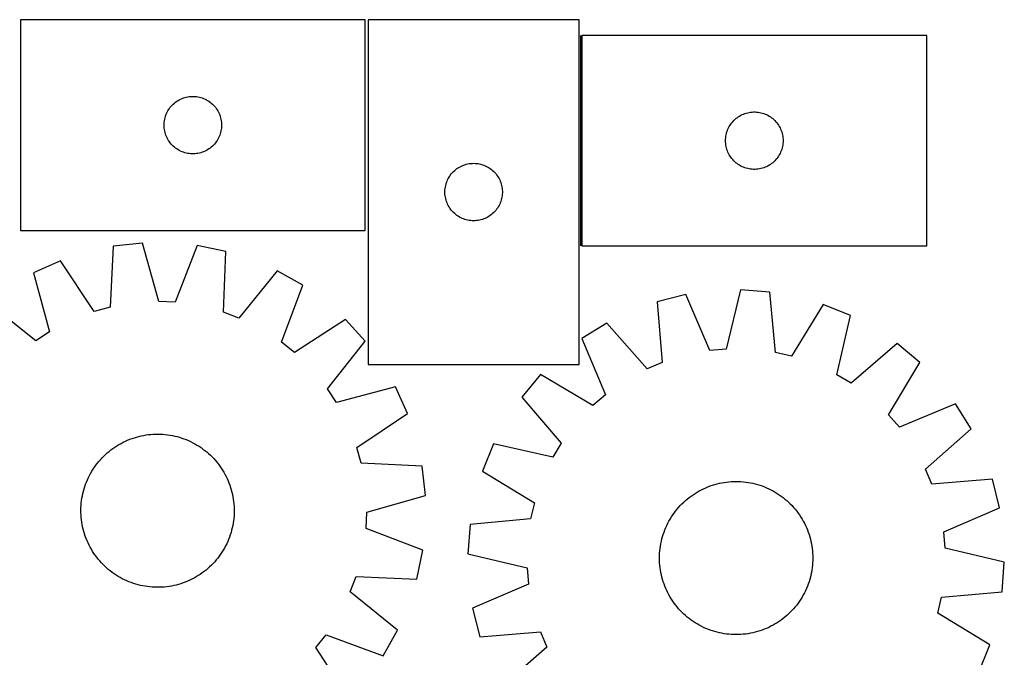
# Model space of a CAD drawing. Header units: millimetres. Extents: x 7 to 1493, y 7 to 2993.
# Tile 14 of 14: x 979 to 1493, y 2660 to 2993. Entities that reach past the tile are written whole.
import ezdxf

# ---------------------------------------------------------------- set-up
doc = ezdxf.new("R2010")
doc.units = ezdxf.units.MM
doc.layers.add('COMMON', color=5, linetype='CONTINUOUS', true_color=0x0000ff)
doc.layers.add('CUT', color=7, linetype='CONTINUOUS', true_color=0x000000)

msp = doc.modelspace()

# ---------------------------------------------------------------- linework, layer by layer
at = {"layer": 'COMMON'}
msp.add_line((1272.00518, 2985.263951), (1272.00518, 2875.263951), dxfattribs=at)
at = {"layer": 'CUT'}
for p, q in [((1159.679901, 2993.388458), (979.679901, 2993.388458)), ((979.679901, 2993.388458), (979.679901, 2883.388458)), ((1159.679901, 2883.388458), (1159.679901, 2993.388458)), ((1161.25518, 2993.436794), (1161.25518, 2813.436794)), ((1271.25518, 2993.436794), (1161.25518, 2993.436794)), ((1271.25518, 2813.436794), (1271.25518, 2993.436794)), ((1452.755181, 2985.263951), (1272.755181, 2985.263951)), ((1272.755181, 2985.263951), (1272.755181, 2875.263951)), ((1452.755181, 2875.263951), (1452.755181, 2985.263951)), ((1060.071004, 2949.906664), (1060.676687, 2950.386046)), ((1060.676687, 2950.386046), (1061.306246, 2950.833613)), ((1061.306246, 2950.833613), (1061.958009, 2951.248177)), ((1061.958009, 2951.248177), (1062.63025, 2951.62864)), ((1062.63025, 2951.62864), (1063.321186, 2951.973992)), ((1063.321186, 2951.973992), (1064.028983, 2952.283317)), ((1064.028983, 2952.283317), (1064.751766, 2952.555796)), ((1064.751766, 2952.555796), (1065.487617, 2952.790706)), ((1065.487617, 2952.790706), (1066.234585, 2952.987423)), ((1066.234585, 2952.987423), (1066.99069, 2953.145427)), ((1066.99069, 2953.145427), (1067.753926, 2953.264298)), ((1067.753926, 2953.264298), (1068.522269, 2953.34372)), ((1068.522269, 2953.34372), (1069.293683, 2953.383485)), ((1069.293683, 2953.383485), (1070.06612, 2953.383485)), ((1070.06612, 2953.383485), (1070.837533, 2953.34372)), ((1070.837533, 2953.34372), (1071.605877, 2953.264298)), ((1071.605877, 2953.264298), (1072.369113, 2953.145427)), ((1072.369113, 2953.145427), (1073.125218, 2952.987423)), ((1073.125218, 2952.987423), (1073.872186, 2952.790706)), ((1073.872186, 2952.790706), (1074.608037, 2952.555796)), ((1074.608037, 2952.555796), (1075.33082, 2952.283317)), ((1075.33082, 2952.283317), (1076.038617, 2951.973992)), ((1076.038617, 2951.973992), (1076.729553, 2951.62864)), ((1076.729553, 2951.62864), (1077.401793, 2951.248177)), ((1077.401793, 2951.248177), (1078.053557, 2950.833613)), ((1078.053557, 2950.833613), (1078.683116, 2950.386046)), ((1078.683116, 2950.386046), (1079.288799, 2949.906664)), ((1055.935148, 2944.395266), (1056.262595, 2945.094864)), ((1056.262595, 2945.094864), (1056.625623, 2945.776679)), ((1056.625623, 2945.776679), (1057.023268, 2946.4389)), ((1057.023268, 2946.4389), (1057.454476, 2947.079774)), ((1057.454476, 2947.079774), (1057.918104, 2947.6976)), ((1057.918104, 2947.6976), (1058.412922, 2948.290739)), ((1058.412922, 2948.290739), (1058.937619, 2948.85762)), ((1058.937619, 2948.85762), (1059.490801, 2949.396738)), ((1059.490801, 2949.396738), (1060.071004, 2949.906664)), ((1079.288799, 2949.906664), (1079.869001, 2949.396738)), ((1079.869001, 2949.396738), (1080.422184, 2948.85762)), ((1080.422184, 2948.85762), (1080.94688, 2948.290739)), ((1080.94688, 2948.290739), (1081.441698, 2947.6976)), ((1081.441698, 2947.6976), (1081.905326, 2947.079774)), ((1081.905326, 2947.079774), (1082.336535, 2946.4389)), ((1082.336535, 2946.4389), (1082.73418, 2945.776679)), ((1082.73418, 2945.776679), (1083.097208, 2945.094864)), ((1083.097208, 2945.094864), (1083.424655, 2944.395266)), ((1359.309865, 2944.862916), (1360.065969, 2945.02092)), ((1360.065969, 2945.02092), (1360.829205, 2945.139791)), ((1360.829205, 2945.139791), (1361.597549, 2945.219214)), ((1361.597549, 2945.219214), (1362.368962, 2945.258978)), ((1362.368962, 2945.258978), (1363.141399, 2945.258978)), ((1363.141399, 2945.258978), (1363.912813, 2945.219214)), ((1363.912813, 2945.219214), (1364.681156, 2945.139791)), ((1364.681156, 2945.139791), (1365.444392, 2945.02092)), ((1365.444392, 2945.02092), (1366.200497, 2944.862916)), ((1054.69979, 2939.160639), (1054.759403, 2939.930773)), ((1054.759403, 2939.930773), (1054.858583, 2940.696816)), ((1054.858583, 2940.696816), (1054.997066, 2941.456739)), ((1054.997066, 2941.456739), (1055.174485, 2942.208524)), ((1055.174485, 2942.208524), (1055.390371, 2942.95018)), ((1055.390371, 2942.95018), (1055.644149, 2943.679739)), ((1055.644149, 2943.679739), (1055.935148, 2944.395266)), ((1083.424655, 2944.395266), (1083.715654, 2943.679739)), ((1083.715654, 2943.679739), (1083.969432, 2942.95018)), ((1083.969432, 2942.95018), (1084.185317, 2942.208524)), ((1084.185317, 2942.208524), (1084.362737, 2941.456739)), ((1084.362737, 2941.456739), (1084.50122, 2940.696816)), ((1084.50122, 2940.696816), (1084.6004, 2939.930773)), ((1084.6004, 2939.930773), (1084.660013, 2939.160639)), ((1350.993384, 2939.573093), (1351.488202, 2940.166233)), ((1351.488202, 2940.166233), (1352.012898, 2940.733113)), ((1352.012898, 2940.733113), (1352.566081, 2941.272231)), ((1352.566081, 2941.272231), (1353.146283, 2941.782158)), ((1353.146283, 2941.782158), (1353.751967, 2942.26154)), ((1353.751967, 2942.26154), (1354.381525, 2942.709106)), ((1354.381525, 2942.709106), (1355.033289, 2943.12367)), ((1355.033289, 2943.12367), (1355.70553, 2943.504133)), ((1355.70553, 2943.504133), (1356.396465, 2943.849485)), ((1356.396465, 2943.849485), (1357.104262, 2944.15881)), ((1357.104262, 2944.15881), (1357.827045, 2944.431289)), ((1357.827045, 2944.431289), (1358.562896, 2944.666199)), ((1358.562896, 2944.666199), (1359.309865, 2944.862916)), ((1366.200497, 2944.862916), (1366.947465, 2944.666199)), ((1366.947465, 2944.666199), (1367.683316, 2944.431289)), ((1367.683316, 2944.431289), (1368.406099, 2944.15881)), ((1368.406099, 2944.15881), (1369.113897, 2943.849485)), ((1369.113897, 2943.849485), (1369.804832, 2943.504133)), ((1369.804832, 2943.504133), (1370.477073, 2943.12367)), ((1370.477073, 2943.12367), (1371.128837, 2942.709106)), ((1371.128837, 2942.709106), (1371.758395, 2942.26154)), ((1371.758395, 2942.26154), (1372.364078, 2941.782158)), ((1372.364078, 2941.782158), (1372.944281, 2941.272231)), ((1372.944281, 2941.272231), (1373.497464, 2940.733113)), ((1373.497464, 2940.733113), (1374.02216, 2940.166233)), ((1374.02216, 2940.166233), (1374.516978, 2939.573093)), ((1054.679901, 2938.388458), (1054.69979, 2939.160639)), ((1054.69979, 2937.616276), (1054.679901, 2938.388458)), ((1054.759403, 2936.846143), (1054.69979, 2937.616276)), ((1054.858583, 2936.080099), (1054.759403, 2936.846143)), ((1054.997066, 2935.320177), (1054.858583, 2936.080099)), ((1055.174485, 2934.568391), (1054.997066, 2935.320177)), ((1084.362737, 2935.320177), (1084.185317, 2934.568391)), ((1084.50122, 2936.080099), (1084.362737, 2935.320177)), ((1084.6004, 2936.846143), (1084.50122, 2936.080099)), ((1084.660013, 2937.616276), (1084.6004, 2936.846143)), ((1084.660013, 2939.160639), (1084.679901, 2938.388458)), ((1084.679901, 2938.388458), (1084.660013, 2937.616276)), ((1348.249765, 2934.084018), (1348.46565, 2934.825673)), ((1348.46565, 2934.825673), (1348.719428, 2935.555232)), ((1348.719428, 2935.555232), (1349.010427, 2936.270759)), ((1349.010427, 2936.270759), (1349.337874, 2936.970358)), ((1349.337874, 2936.970358), (1349.700902, 2937.652172)), ((1349.700902, 2937.652172), (1350.098547, 2938.314394)), ((1350.098547, 2938.314394), (1350.529756, 2938.955267)), ((1350.529756, 2938.955267), (1350.993384, 2939.573093)), ((1374.516978, 2939.573093), (1374.980606, 2938.955267)), ((1374.980606, 2938.955267), (1375.411814, 2938.314394)), ((1375.411814, 2938.314394), (1375.809459, 2937.652172)), ((1375.809459, 2937.652172), (1376.172487, 2936.970358)), ((1376.172487, 2936.970358), (1376.499934, 2936.270759)), ((1376.499934, 2936.270759), (1376.790933, 2935.555232)), ((1376.790933, 2935.555232), (1377.044711, 2934.825673)), ((1377.044711, 2934.825673), (1377.260597, 2934.084018)), ((1055.390371, 2933.826735), (1055.174485, 2934.568391)), ((1055.644149, 2933.097176), (1055.390371, 2933.826735)), ((1055.935148, 2932.381649), (1055.644149, 2933.097176)), ((1056.262595, 2931.682051), (1055.935148, 2932.381649)), ((1056.625623, 2931.000237), (1056.262595, 2931.682051)), ((1057.023268, 2930.338015), (1056.625623, 2931.000237)), ((1057.454476, 2929.697141), (1057.023268, 2930.338015)), ((1057.918104, 2929.079315), (1057.454476, 2929.697141)), ((1081.905326, 2929.697141), (1081.441698, 2929.079315)), ((1082.336535, 2930.338015), (1081.905326, 2929.697141)), ((1082.73418, 2931.000237), (1082.336535, 2930.338015)), ((1083.097208, 2931.682051), (1082.73418, 2931.000237)), ((1083.424655, 2932.381649), (1083.097208, 2931.682051)), ((1083.715654, 2933.097176), (1083.424655, 2932.381649)), ((1083.969432, 2933.826735), (1083.715654, 2933.097176)), ((1084.185317, 2934.568391), (1083.969432, 2933.826735)), ((1347.755181, 2930.263951), (1347.775069, 2931.036132)), ((1347.775069, 2929.49177), (1347.755181, 2930.263951)), ((1347.775069, 2931.036132), (1347.834683, 2931.806266)), ((1347.834683, 2928.721636), (1347.775069, 2929.49177)), ((1347.834683, 2931.806266), (1347.933862, 2932.57231)), ((1347.933862, 2932.57231), (1348.072345, 2933.332232)), ((1348.072345, 2933.332232), (1348.249765, 2934.084018)), ((1377.260597, 2934.084018), (1377.438016, 2933.332232)), ((1377.438016, 2933.332232), (1377.576499, 2932.57231)), ((1377.576499, 2932.57231), (1377.675679, 2931.806266)), ((1377.675679, 2931.806266), (1377.735292, 2931.036132)), ((1377.735292, 2929.49177), (1377.675679, 2928.721636)), ((1377.735292, 2931.036132), (1377.755181, 2930.263951)), ((1377.755181, 2930.263951), (1377.735292, 2929.49177)), ((1058.412922, 2928.486176), (1057.918104, 2929.079315)), ((1058.937619, 2927.919295), (1058.412922, 2928.486176)), ((1059.490801, 2927.380177), (1058.937619, 2927.919295)), ((1060.071004, 2926.870251), (1059.490801, 2927.380177)), ((1060.676687, 2926.390869), (1060.071004, 2926.870251)), ((1061.306246, 2925.943302), (1060.676687, 2926.390869)), ((1061.958009, 2925.528738), (1061.306246, 2925.943302)), ((1062.63025, 2925.148276), (1061.958009, 2925.528738)), ((1063.321186, 2924.802924), (1062.63025, 2925.148276)), ((1064.028983, 2924.493598), (1063.321186, 2924.802924)), ((1064.751766, 2924.221119), (1064.028983, 2924.493598)), ((1075.33082, 2924.493598), (1074.608037, 2924.221119)), ((1076.038617, 2924.802924), (1075.33082, 2924.493598)), ((1076.729553, 2925.148276), (1076.038617, 2924.802924)), ((1077.401793, 2925.528738), (1076.729553, 2925.148276)), ((1078.053557, 2925.943302), (1077.401793, 2925.528738)), ((1078.683116, 2926.390869), (1078.053557, 2925.943302)), ((1079.288799, 2926.870251), (1078.683116, 2926.390869)), ((1079.869001, 2927.380177), (1079.288799, 2926.870251)), ((1080.422184, 2927.919295), (1079.869001, 2927.380177)), ((1080.94688, 2928.486176), (1080.422184, 2927.919295)), ((1081.441698, 2929.079315), (1080.94688, 2928.486176)), ((1347.933862, 2927.955592), (1347.834683, 2928.721636)), ((1348.072345, 2927.19567), (1347.933862, 2927.955592)), ((1348.249765, 2926.443884), (1348.072345, 2927.19567)), ((1348.46565, 2925.702228), (1348.249765, 2926.443884)), ((1348.719428, 2924.97267), (1348.46565, 2925.702228)), ((1349.010427, 2924.257142), (1348.719428, 2924.97267)), ((1376.790933, 2924.97267), (1376.499934, 2924.257142)), ((1377.044711, 2925.702228), (1376.790933, 2924.97267)), ((1377.260597, 2926.443884), (1377.044711, 2925.702228)), ((1377.438016, 2927.19567), (1377.260597, 2926.443884)), ((1377.576499, 2927.955592), (1377.438016, 2927.19567)), ((1377.675679, 2928.721636), (1377.576499, 2927.955592)), ((1065.487617, 2923.986209), (1064.751766, 2924.221119)), ((1066.234585, 2923.789492), (1065.487617, 2923.986209)), ((1066.99069, 2923.631488), (1066.234585, 2923.789492)), ((1067.753926, 2923.512617), (1066.99069, 2923.631488)), ((1068.522269, 2923.433195), (1067.753926, 2923.512617)), ((1069.293683, 2923.393431), (1068.522269, 2923.433195)), ((1070.06612, 2923.393431), (1069.293683, 2923.393431)), ((1070.837533, 2923.433195), (1070.06612, 2923.393431)), ((1071.605877, 2923.512617), (1070.837533, 2923.433195)), ((1072.369113, 2923.631488), (1071.605877, 2923.512617)), ((1073.125218, 2923.789492), (1072.369113, 2923.631488)), ((1073.872186, 2923.986209), (1073.125218, 2923.789492)), ((1074.608037, 2924.221119), (1073.872186, 2923.986209)), ((1349.337874, 2923.557544), (1349.010427, 2924.257142)), ((1349.700902, 2922.87573), (1349.337874, 2923.557544)), ((1350.098547, 2922.213508), (1349.700902, 2922.87573)), ((1350.529756, 2921.572634), (1350.098547, 2922.213508)), ((1350.993384, 2920.954809), (1350.529756, 2921.572634)), ((1351.488202, 2920.361669), (1350.993384, 2920.954809)), ((1352.012898, 2919.794789), (1351.488202, 2920.361669)), ((1352.566081, 2919.25567), (1352.012898, 2919.794789)), ((1353.146283, 2918.745744), (1352.566081, 2919.25567)), ((1372.944281, 2919.25567), (1372.364078, 2918.745744)), ((1373.497464, 2919.794789), (1372.944281, 2919.25567)), ((1374.02216, 2920.361669), (1373.497464, 2919.794789)), ((1374.516978, 2920.954809), (1374.02216, 2920.361669)), ((1374.980606, 2921.572634), (1374.516978, 2920.954809)), ((1375.411814, 2922.213508), (1374.980606, 2921.572634)), ((1375.809459, 2922.87573), (1375.411814, 2922.213508)), ((1376.172487, 2923.557544), (1375.809459, 2922.87573)), ((1376.499934, 2924.257142), (1376.172487, 2923.557544)), ((1205.246899, 2913.625894), (1205.786017, 2914.179077)), ((1205.786017, 2914.179077), (1206.352898, 2914.703773)), ((1206.352898, 2914.703773), (1206.946037, 2915.198591)), ((1206.946037, 2915.198591), (1207.563863, 2915.662219)), ((1207.563863, 2915.662219), (1208.204737, 2916.093427)), ((1208.204737, 2916.093427), (1208.866959, 2916.491072)), ((1208.866959, 2916.491072), (1209.548773, 2916.8541)), ((1209.548773, 2916.8541), (1210.248371, 2917.181547)), ((1210.248371, 2917.181547), (1210.963898, 2917.472546)), ((1210.963898, 2917.472546), (1211.693457, 2917.726324)), ((1211.693457, 2917.726324), (1212.435113, 2917.94221)), ((1212.435113, 2917.94221), (1213.186899, 2918.119629)), ((1213.186899, 2918.119629), (1213.946821, 2918.258112)), ((1213.946821, 2918.258112), (1214.712865, 2918.357292)), ((1214.712865, 2918.357292), (1215.482998, 2918.416905)), ((1215.482998, 2918.416905), (1216.25518, 2918.436794)), ((1216.25518, 2918.436794), (1217.027361, 2918.416905)), ((1217.027361, 2918.416905), (1217.797495, 2918.357292)), ((1217.797495, 2918.357292), (1218.563538, 2918.258112)), ((1218.563538, 2918.258112), (1219.323461, 2918.119629)), ((1219.323461, 2918.119629), (1220.075247, 2917.94221)), ((1220.075247, 2917.94221), (1220.816902, 2917.726324)), ((1220.816902, 2917.726324), (1221.546461, 2917.472546)), ((1221.546461, 2917.472546), (1222.261988, 2917.181547)), ((1222.261988, 2917.181547), (1222.961587, 2916.8541)), ((1222.961587, 2916.8541), (1223.643401, 2916.491072)), ((1223.643401, 2916.491072), (1224.305623, 2916.093427)), ((1224.305623, 2916.093427), (1224.946496, 2915.662219)), ((1224.946496, 2915.662219), (1225.564322, 2915.198591)), ((1225.564322, 2915.198591), (1226.157462, 2914.703773)), ((1226.157462, 2914.703773), (1226.724342, 2914.179077)), ((1226.724342, 2914.179077), (1227.26346, 2913.625894)), ((1353.751967, 2918.266362), (1353.146283, 2918.745744)), ((1354.381525, 2917.818796), (1353.751967, 2918.266362)), ((1355.033289, 2917.404231), (1354.381525, 2917.818796)), ((1355.70553, 2917.023769), (1355.033289, 2917.404231)), ((1356.396465, 2916.678417), (1355.70553, 2917.023769)), ((1357.104262, 2916.369091), (1356.396465, 2916.678417)), ((1357.827045, 2916.096612), (1357.104262, 2916.369091)), ((1358.562896, 2915.861703), (1357.827045, 2916.096612)), ((1359.309865, 2915.664985), (1358.562896, 2915.861703)), ((1360.065969, 2915.506982), (1359.309865, 2915.664985)), ((1360.829205, 2915.388111), (1360.065969, 2915.506982)), ((1361.597549, 2915.308688), (1360.829205, 2915.388111)), ((1362.368962, 2915.268924), (1361.597549, 2915.308688)), ((1363.141399, 2915.268924), (1362.368962, 2915.268924)), ((1363.912813, 2915.308688), (1363.141399, 2915.268924)), ((1364.681156, 2915.388111), (1363.912813, 2915.308688)), ((1365.444392, 2915.506982), (1364.681156, 2915.388111)), ((1366.200497, 2915.664985), (1365.444392, 2915.506982)), ((1366.947465, 2915.861703), (1366.200497, 2915.664985)), ((1367.683316, 2916.096612), (1366.947465, 2915.861703)), ((1368.406099, 2916.369091), (1367.683316, 2916.096612)), ((1369.113897, 2916.678417), (1368.406099, 2916.369091)), ((1369.804832, 2917.023769), (1369.113897, 2916.678417)), ((1370.477073, 2917.404231), (1369.804832, 2917.023769)), ((1371.128837, 2917.818796), (1370.477073, 2917.404231)), ((1371.758395, 2918.266362), (1371.128837, 2917.818796)), ((1372.364078, 2918.745744), (1371.758395, 2918.266362)), ((1202.087841, 2908.364929), (1202.36032, 2909.087712)), ((1202.36032, 2909.087712), (1202.669646, 2909.79551)), ((1202.669646, 2909.79551), (1203.014998, 2910.486445)), ((1203.014998, 2910.486445), (1203.39546, 2911.158686)), ((1203.39546, 2911.158686), (1203.810025, 2911.81045)), ((1203.810025, 2911.81045), (1204.257591, 2912.440008)), ((1204.257591, 2912.440008), (1204.736973, 2913.045691)), ((1204.736973, 2913.045691), (1205.246899, 2913.625894)), ((1227.26346, 2913.625894), (1227.773386, 2913.045691)), ((1227.773386, 2913.045691), (1228.252768, 2912.440008)), ((1228.252768, 2912.440008), (1228.700335, 2911.81045)), ((1228.700335, 2911.81045), (1229.114899, 2911.158686)), ((1229.114899, 2911.158686), (1229.495362, 2910.486445)), ((1229.495362, 2910.486445), (1229.840714, 2909.79551)), ((1229.840714, 2909.79551), (1230.150039, 2909.087712)), ((1230.150039, 2909.087712), (1230.422518, 2908.364929)), ((1201.260153, 2903.823012), (1201.299917, 2904.594426)), ((1201.260153, 2903.050575), (1201.260153, 2903.823012)), ((1201.299917, 2904.594426), (1201.37934, 2905.362769)), ((1201.37934, 2905.362769), (1201.49821, 2906.126005)), ((1201.49821, 2906.126005), (1201.656214, 2906.88211)), ((1201.656214, 2906.88211), (1201.852932, 2907.629078)), ((1201.852932, 2907.629078), (1202.087841, 2908.364929)), ((1230.422518, 2908.364929), (1230.657428, 2907.629078)), ((1230.657428, 2907.629078), (1230.854145, 2906.88211)), ((1230.854145, 2906.88211), (1231.012149, 2906.126005)), ((1231.012149, 2906.126005), (1231.13102, 2905.362769)), ((1231.13102, 2905.362769), (1231.210443, 2904.594426)), ((1231.210443, 2904.594426), (1231.250207, 2903.823012)), ((1231.250207, 2903.823012), (1231.250207, 2903.050575)), ((1201.299917, 2902.279162), (1201.260153, 2903.050575)), ((1201.37934, 2901.510818), (1201.299917, 2902.279162)), ((1201.49821, 2900.747582), (1201.37934, 2901.510818)), ((1201.656214, 2899.991478), (1201.49821, 2900.747582)), ((1201.852932, 2899.244509), (1201.656214, 2899.991478)), ((1202.087841, 2898.508658), (1201.852932, 2899.244509)), ((1230.657428, 2899.244509), (1230.422518, 2898.508658)), ((1230.854145, 2899.991478), (1230.657428, 2899.244509)), ((1231.012149, 2900.747582), (1230.854145, 2899.991478)), ((1231.13102, 2901.510818), (1231.012149, 2900.747582)), ((1231.210443, 2902.279162), (1231.13102, 2901.510818)), ((1231.250207, 2903.050575), (1231.210443, 2902.279162)), ((1202.36032, 2897.785875), (1202.087841, 2898.508658)), ((1202.669646, 2897.078078), (1202.36032, 2897.785875)), ((1203.014998, 2896.387143), (1202.669646, 2897.078078)), ((1203.39546, 2895.714902), (1203.014998, 2896.387143)), ((1203.810025, 2895.063138), (1203.39546, 2895.714902)), ((1204.257591, 2894.433579), (1203.810025, 2895.063138)), ((1204.736973, 2893.827896), (1204.257591, 2894.433579)), ((1205.246899, 2893.247694), (1204.736973, 2893.827896)), ((1227.773386, 2893.827896), (1227.26346, 2893.247694)), ((1228.252768, 2894.433579), (1227.773386, 2893.827896)), ((1228.700335, 2895.063138), (1228.252768, 2894.433579)), ((1229.114899, 2895.714902), (1228.700335, 2895.063138)), ((1229.495362, 2896.387143), (1229.114899, 2895.714902)), ((1229.840714, 2897.078078), (1229.495362, 2896.387143)), ((1230.150039, 2897.785875), (1229.840714, 2897.078078)), ((1230.422518, 2898.508658), (1230.150039, 2897.785875)), ((1205.786017, 2892.694511), (1205.246899, 2893.247694)), ((1206.352898, 2892.169815), (1205.786017, 2892.694511)), ((1206.946037, 2891.674997), (1206.352898, 2892.169815)), ((1207.563863, 2891.211369), (1206.946037, 2891.674997)), ((1208.204737, 2890.78016), (1207.563863, 2891.211369)), ((1208.866959, 2890.382515), (1208.204737, 2890.78016)), ((1209.548773, 2890.019487), (1208.866959, 2890.382515)), ((1210.248371, 2889.69204), (1209.548773, 2890.019487)), ((1210.963898, 2889.401041), (1210.248371, 2889.69204)), ((1211.693457, 2889.147263), (1210.963898, 2889.401041)), ((1212.435113, 2888.931378), (1211.693457, 2889.147263)), ((1213.186899, 2888.753958), (1212.435113, 2888.931378)), ((1213.946821, 2888.615475), (1213.186899, 2888.753958)), ((1214.712865, 2888.516296), (1213.946821, 2888.615475)), ((1215.482998, 2888.456682), (1214.712865, 2888.516296)), ((1216.25518, 2888.436794), (1215.482998, 2888.456682)), ((1217.027361, 2888.456682), (1216.25518, 2888.436794)), ((1217.797495, 2888.516296), (1217.027361, 2888.456682)), ((1218.563538, 2888.615475), (1217.797495, 2888.516296)), ((1219.323461, 2888.753958), (1218.563538, 2888.615475)), ((1220.075247, 2888.931378), (1219.323461, 2888.753958)), ((1220.816902, 2889.147263), (1220.075247, 2888.931378)), ((1221.546461, 2889.401041), (1220.816902, 2889.147263)), ((1222.261988, 2889.69204), (1221.546461, 2889.401041)), ((1222.961587, 2890.019487), (1222.261988, 2889.69204)), ((1223.643401, 2890.382515), (1222.961587, 2890.019487)), ((1224.305623, 2890.78016), (1223.643401, 2890.382515)), ((1224.946496, 2891.211369), (1224.305623, 2890.78016)), ((1225.564322, 2891.674997), (1224.946496, 2891.211369)), ((1226.157462, 2892.169815), (1225.564322, 2891.674997)), ((1226.724342, 2892.694511), (1226.157462, 2892.169815)), ((1227.26346, 2893.247694), (1226.724342, 2892.694511)), ((979.679901, 2883.388458), (1159.679901, 2883.388458)), ((1028.077756, 2875.108719), (1026.452655, 2843.385954)), ((1043.368412, 2876.819386), (1028.077756, 2875.108719)), ((1051.963666, 2846.240041), (1043.368412, 2876.819386)), ((1071.877507, 2875.516577), (1060.529071, 2845.848619)), ((1086.948411, 2872.418447), (1071.877507, 2875.516577)), ((1272.755181, 2875.263951), (1452.755181, 2875.263951)), ((1085.673446, 2840.679681), (1086.948411, 2872.418447)), ((1000.561405, 2867.537969), (986.547753, 2861.185954)), ((1018.185515, 2841.111363), (1000.561405, 2867.537969)), ((986.547753, 2861.185954), (994.805063, 2830.513629)), ((1113.659582, 2862.369607), (1093.698674, 2837.660561)), ((1127.035487, 2854.765944), (1113.659582, 2862.369607)), ((1116.015106, 2824.97457), (1127.035487, 2854.765944)), ((1327.05678, 2849.8503), (1312.123842, 2846.143829)), ((1339.598455, 2820.666724), (1327.05678, 2849.8503)), ((1355.489636, 2852.30763), (1348.140954, 2821.405015)), ((1370.837066, 2851.218162), (1355.489636, 2852.30763)), ((1373.746687, 2819.587341), (1370.837066, 2851.218162)), ((987.645433, 2825.795677), (962.717638, 2845.482723)), ((1026.452655, 2843.385954), (1018.185515, 2841.111363)), ((1060.529071, 2845.848619), (1051.963666, 2846.240041)), ((1312.123842, 2846.143829), (1314.684263, 2814.482828)), ((1398.637677, 2844.768986), (1382.099232, 2817.649721)), ((1412.897286, 2838.990224), (1398.637677, 2844.768986)), ((1093.698674, 2837.660561), (1085.673446, 2840.679681)), ((1405.890039, 2808.008403), (1412.897286, 2838.990224)), ((1149.334058, 2836.954723), (1122.714592, 2819.623285)), ((1159.70564, 2825.589828), (1149.334058, 2836.954723)), ((1285.841945, 2835.020533), (1272.78524, 2826.880938)), ((1306.788008, 2811.140893), (1285.841945, 2835.020533)), ((994.805063, 2830.513629), (987.645433, 2825.795677)), ((1272.78524, 2826.880938), (1285.004133, 2797.560751)), ((1122.714592, 2819.623285), (1116.015106, 2824.97457)), ((1140.018593, 2800.662033), (1159.70564, 2825.589828)), ((1437.344333, 2824.265832), (1413.235023, 2803.584538)), ((1449.120291, 2814.363441), (1437.344333, 2824.265832)), ((1348.140954, 2821.405015), (1339.598455, 2820.666724)), ((1382.099232, 2817.649721), (1373.746687, 2819.587341)), ((1161.25518, 2813.436794), (1271.25518, 2813.436794)), ((1314.684263, 2814.482828), (1306.788008, 2811.140893)), ((1432.882094, 2787.063336), (1449.120291, 2814.363441)), ((1251.226958, 2808.180503), (1241.324567, 2796.404544)), ((1278.527062, 2791.942305), (1251.226958, 2808.180503)), ((1413.235023, 2803.584538), (1405.890039, 2808.008403)), ((1175.408871, 2801.759714), (1144.736545, 2793.502403)), ((1181.760885, 2787.746061), (1175.408871, 2801.759714)), ((1144.736545, 2793.502403), (1140.018593, 2800.662033)), ((1241.324567, 2796.404544), (1262.005861, 2772.295234)), ((1285.004133, 2797.560751), (1278.527062, 2791.942305)), ((1467.820727, 2792.805159), (1438.500539, 2780.586266)), ((1475.960322, 2779.748454), (1467.820727, 2792.805159)), ((1155.334279, 2770.121951), (1181.760885, 2787.746061)), ((1438.500539, 2780.586266), (1432.882094, 2787.063336)), ((1039.148094, 2775.16282), (1040.351468, 2775.524617)), ((1040.351468, 2775.524617), (1041.565613, 2775.848437)), ((1041.565613, 2775.848437), (1042.78933, 2776.133959)), ((1042.78933, 2776.133959), (1044.021412, 2776.380903)), ((1044.021412, 2776.380903), (1045.260642, 2776.589024)), ((1045.260642, 2776.589024), (1046.505799, 2776.758118)), ((1046.505799, 2776.758118), (1047.755652, 2776.888017)), ((1047.755652, 2776.888017), (1049.008969, 2776.978593)), ((1049.008969, 2776.978593), (1050.264512, 2777.029756)), ((1050.264512, 2777.029756), (1051.521043, 2777.041457)), ((1051.521043, 2777.041457), (1052.777321, 2777.013683)), ((1052.777321, 2777.013683), (1054.032107, 2776.946462)), ((1054.032107, 2776.946462), (1055.284163, 2776.839861)), ((1055.284163, 2776.839861), (1056.532252, 2776.693985)), ((1056.532252, 2776.693985), (1057.775144, 2776.508976)), ((1057.775144, 2776.508976), (1059.01161, 2776.285019)), ((1059.01161, 2776.285019), (1060.240432, 2776.022335)), ((1060.240432, 2776.022335), (1061.460397, 2775.721181)), ((1061.460397, 2775.721181), (1062.6703, 2775.381856)), ((1062.6703, 2775.381856), (1063.868948, 2775.004695)), ((1452.080682, 2758.802391), (1475.960322, 2779.748454)), ((1027.96125, 2769.552679), (1028.993926, 2770.268631)), ((1028.993926, 2770.268631), (1030.048581, 2770.951793)), ((1030.048581, 2770.951793), (1031.124173, 2771.601491)), ((1031.124173, 2771.601491), (1032.219643, 2772.217083)), ((1032.219643, 2772.217083), (1033.333908, 2772.797961)), ((1033.333908, 2772.797961), (1034.465869, 2773.343553)), ((1034.465869, 2773.343553), (1035.61441, 2773.85332)), ((1035.61441, 2773.85332), (1036.778395, 2774.326759)), ((1036.778395, 2774.326759), (1037.956677, 2774.763403)), ((1037.956677, 2774.763403), (1039.148094, 2775.16282)), ((1063.868948, 2775.004695), (1065.055157, 2774.590069)), ((1065.055157, 2774.590069), (1066.227757, 2774.138388)), ((1066.227757, 2774.138388), (1067.385591, 2773.650098)), ((1067.385591, 2773.650098), (1068.527516, 2773.12568)), ((1068.527516, 2773.12568), (1069.652405, 2772.565653)), ((1069.652405, 2772.565653), (1070.759148, 2771.970568)), ((1070.759148, 2771.970568), (1071.846654, 2771.341013)), ((1071.846654, 2771.341013), (1072.913847, 2770.677609)), ((1072.913847, 2770.677609), (1073.959676, 2769.981011)), ((1226.600175, 2771.957497), (1220.821413, 2757.697888)), ((1257.581996, 2764.95025), (1226.600175, 2771.957497)), ((1262.005861, 2772.295234), (1257.581996, 2764.95025)), ((1022.282185, 2764.610107), (1023.162413, 2765.506882)), ((1023.162413, 2765.506882), (1024.070375, 2766.375566)), ((1024.070375, 2766.375566), (1025.005175, 2767.215302)), ((1025.005175, 2767.215302), (1025.96589, 2768.02526)), ((1025.96589, 2768.02526), (1026.951573, 2768.804642)), ((1026.951573, 2768.804642), (1027.96125, 2769.552679)), ((1073.959676, 2769.981011), (1074.983109, 2769.251907)), ((1074.983109, 2769.251907), (1075.983134, 2768.491016)), ((1075.983134, 2768.491016), (1076.958766, 2767.699088)), ((1076.958766, 2767.699088), (1077.909042, 2766.876906)), ((1077.909042, 2766.876906), (1078.833023, 2766.025281)), ((1078.833023, 2766.025281), (1079.729798, 2765.145053)), ((1079.729798, 2765.145053), (1080.598482, 2764.237091)), ((1157.60887, 2761.854811), (1155.334279, 2770.121951)), ((1018.326455, 2759.73676), (1019.055559, 2760.760193)), ((1019.055559, 2760.760193), (1019.816451, 2761.760218)), ((1019.816451, 2761.760218), (1020.608378, 2762.73585)), ((1020.608378, 2762.73585), (1021.43056, 2763.686126)), ((1021.43056, 2763.686126), (1022.282185, 2764.610107)), ((1080.598482, 2764.237091), (1081.438218, 2763.302291)), ((1081.438218, 2763.302291), (1082.248176, 2762.341576)), ((1082.248176, 2762.341576), (1083.027558, 2761.355893)), ((1083.027558, 2761.355893), (1083.775595, 2760.346216)), ((1083.775595, 2760.346216), (1084.491547, 2759.31354)), ((1189.331635, 2760.22971), (1157.60887, 2761.854811)), ((1191.042303, 2744.939054), (1189.331635, 2760.22971)), ((1015.181786, 2754.3046), (1015.741814, 2755.429489)), ((1015.741814, 2755.429489), (1016.336899, 2756.536232)), ((1016.336899, 2756.536232), (1016.966454, 2757.623737)), ((1016.966454, 2757.623737), (1017.629857, 2758.690931)), ((1017.629857, 2758.690931), (1018.326455, 2759.73676)), ((1084.491547, 2759.31354), (1085.17471, 2758.258886)), ((1085.17471, 2758.258886), (1085.824407, 2757.183293)), ((1085.824407, 2757.183293), (1086.439999, 2756.087823)), ((1086.439999, 2756.087823), (1087.020877, 2754.973558)), ((1087.020877, 2754.973558), (1087.566469, 2753.841597)), ((1220.821413, 2757.697888), (1247.940678, 2741.159443)), ((1455.422617, 2750.906136), (1452.080682, 2758.802391)), ((1012.92561, 2748.447384), (1013.302771, 2749.646031)), ((1013.302771, 2749.646031), (1013.717397, 2750.832241)), ((1013.717397, 2750.832241), (1014.169078, 2752.004841)), ((1014.169078, 2752.004841), (1014.657368, 2753.162675)), ((1014.657368, 2753.162675), (1015.181786, 2754.3046)), ((1087.566469, 2753.841597), (1088.076236, 2752.693057)), ((1088.076236, 2752.693057), (1088.549675, 2751.529071)), ((1088.549675, 2751.529071), (1088.986319, 2750.350789)), ((1088.986319, 2750.350789), (1089.385736, 2749.159373)), ((1338.546892, 2749.519048), (1339.722438, 2749.963005)), ((1339.722438, 2749.963005), (1340.911349, 2750.369818)), ((1340.911349, 2750.369818), (1342.112452, 2750.739086)), ((1342.112452, 2750.739086), (1343.324561, 2751.070444)), ((1343.324561, 2751.070444), (1344.546481, 2751.363566)), ((1344.546481, 2751.363566), (1345.777004, 2751.618161)), ((1345.777004, 2751.618161), (1347.014917, 2751.833979)), ((1347.014917, 2751.833979), (1348.258999, 2752.010806)), ((1348.258999, 2752.010806), (1349.508021, 2752.148469)), ((1349.508021, 2752.148469), (1350.760751, 2752.246831)), ((1350.760751, 2752.246831), (1352.015952, 2752.305796)), ((1352.015952, 2752.305796), (1353.272386, 2752.325304)), ((1353.272386, 2752.325304), (1354.528812, 2752.305338)), ((1354.528812, 2752.305338), (1355.783992, 2752.245916)), ((1355.783992, 2752.245916), (1357.036686, 2752.147097)), ((1357.036686, 2752.147097), (1358.285657, 2752.008979)), ((1358.285657, 2752.008979), (1359.529674, 2751.831697)), ((1359.529674, 2751.831697), (1360.767509, 2751.615428)), ((1360.767509, 2751.615428), (1361.99794, 2751.360384)), ((1361.99794, 2751.360384), (1363.219752, 2751.066817)), ((1363.219752, 2751.066817), (1364.43174, 2750.735017)), ((1364.43174, 2750.735017), (1365.632708, 2750.365312)), ((1365.632708, 2750.365312), (1366.821471, 2749.958065)), ((1366.821471, 2749.958065), (1367.996855, 2749.51368)), ((1487.083618, 2753.466557), (1455.422617, 2750.906136)), ((1490.790089, 2738.533619), (1487.083618, 2753.466557)), ((1011.79849, 2743.552227), (1012.022447, 2744.788694)), ((1012.022447, 2744.788694), (1012.285132, 2746.017516)), ((1012.285132, 2746.017516), (1012.586285, 2747.237481)), ((1012.586285, 2747.237481), (1012.92561, 2748.447384)), ((1089.385736, 2749.159373), (1089.747533, 2747.955998)), ((1089.747533, 2747.955998), (1090.071353, 2746.741853)), ((1090.071353, 2746.741853), (1090.356875, 2745.518136)), ((1090.356875, 2745.518136), (1090.603819, 2744.286054)), ((1160.462957, 2736.3438), (1191.042303, 2744.939054)), ((1328.754574, 2743.935974), (1329.759583, 2744.69027)), ((1329.759583, 2744.69027), (1330.78779, 2745.412626)), ((1330.78779, 2745.412626), (1331.838179, 2746.102329)), ((1331.838179, 2746.102329), (1332.909714, 2746.758697)), ((1332.909714, 2746.758697), (1334.001337, 2747.381085)), ((1334.001337, 2747.381085), (1335.111971, 2747.968876)), ((1335.111971, 2747.968876), (1336.24052, 2748.521491)), ((1336.24052, 2748.521491), (1337.385871, 2749.038385)), ((1337.385871, 2749.038385), (1338.546892, 2749.519048)), ((1367.996855, 2749.51368), (1369.157701, 2749.032594)), ((1369.157701, 2749.032594), (1370.302863, 2748.515282)), ((1370.302863, 2748.515282), (1371.431211, 2747.962255)), ((1371.431211, 2747.962255), (1372.54163, 2747.374059)), ((1372.54163, 2747.374059), (1373.633027, 2746.751274)), ((1373.633027, 2746.751274), (1374.704322, 2746.094514)), ((1374.704322, 2746.094514), (1375.75446, 2745.404429)), ((1375.75446, 2745.404429), (1376.782403, 2744.681698)), ((1376.782403, 2744.681698), (1377.787137, 2743.927036)), ((1011.293783, 2738.554405), (1011.361004, 2739.809191)), ((1011.361004, 2739.809191), (1011.467605, 2741.061247)), ((1011.467605, 2741.061247), (1011.613482, 2742.309336)), ((1011.613482, 2742.309336), (1011.79849, 2743.552227)), ((1090.603819, 2744.286054), (1090.811941, 2743.046824)), ((1090.811941, 2743.046824), (1090.981034, 2741.801668)), ((1090.981034, 2741.801668), (1091.110933, 2740.551814)), ((1091.110933, 2740.551814), (1091.201509, 2739.298498)), ((1247.940678, 2741.159443), (1246.003058, 2732.806898)), ((1323.265474, 2738.783249), (1324.111341, 2739.712504)), ((1324.111341, 2739.712504), (1324.985979, 2740.614732)), ((1324.985979, 2740.614732), (1325.888526, 2741.489041)), ((1325.888526, 2741.489041), (1326.818089, 2742.334569)), ((1326.818089, 2742.334569), (1327.773753, 2743.150482)), ((1327.773753, 2743.150482), (1328.754574, 2743.935974)), ((1377.787137, 2743.927036), (1378.767671, 2743.141186)), ((1378.767671, 2743.141186), (1379.723038, 2742.324925)), ((1379.723038, 2742.324925), (1380.652293, 2741.479058)), ((1380.652293, 2741.479058), (1381.554521, 2740.60442)), ((1381.554521, 2740.60442), (1382.42883, 2739.701873)), ((1382.42883, 2739.701873), (1383.274358, 2738.77231)), ((1011.266009, 2737.298127), (1011.293783, 2738.554405)), ((1011.27771, 2736.041596), (1011.266009, 2737.298127)), ((1011.328874, 2734.786052), (1011.27771, 2736.041596)), ((1011.419449, 2733.532736), (1011.328874, 2734.786052)), ((1091.169379, 2734.275359), (1091.062777, 2733.023303)), ((1091.236599, 2735.530145), (1091.169379, 2734.275359)), ((1091.201509, 2739.298498), (1091.252672, 2738.042954)), ((1091.264373, 2736.786423), (1091.236599, 2735.530145)), ((1091.252672, 2738.042954), (1091.264373, 2736.786423)), ((1160.071535, 2727.778395), (1160.462957, 2736.3438)), ((1319.495885, 2733.764533), (1320.18597, 2734.814671)), ((1320.18597, 2734.814671), (1320.908701, 2735.842614)), ((1320.908701, 2735.842614), (1321.663363, 2736.847348)), ((1321.663363, 2736.847348), (1322.449213, 2737.827883)), ((1322.449213, 2737.827883), (1323.265474, 2738.783249)), ((1383.274358, 2738.77231), (1384.090271, 2737.816646)), ((1384.090271, 2737.816646), (1384.875763, 2736.835825)), ((1384.875763, 2736.835825), (1385.630059, 2735.830816)), ((1385.630059, 2735.830816), (1386.352415, 2734.802609)), ((1386.352415, 2734.802609), (1387.042117, 2733.75222)), ((1461.606512, 2725.991944), (1490.790089, 2738.533619)), ((1011.549348, 2732.282882), (1011.419449, 2733.532736)), ((1011.718442, 2731.037726), (1011.549348, 2732.282882)), ((1011.926563, 2729.798496), (1011.718442, 2731.037726)), ((1012.173507, 2728.566414), (1011.926563, 2729.798496)), ((1090.507936, 2729.295856), (1090.245251, 2728.067034)), ((1090.731893, 2730.532323), (1090.507936, 2729.295856)), ((1090.916901, 2731.775214), (1090.731893, 2730.532323)), ((1091.062777, 2733.023303), (1090.916901, 2731.775214)), ((1214.372237, 2729.897278), (1213.282768, 2714.549848)), ((1246.003058, 2732.806898), (1214.372237, 2729.897278)), ((1316.557805, 2728.217912), (1317.075117, 2729.363074)), ((1317.075117, 2729.363074), (1317.628144, 2730.491422)), ((1317.628144, 2730.491422), (1318.21634, 2731.601842)), ((1318.21634, 2731.601842), (1318.839125, 2732.693238)), ((1318.839125, 2732.693238), (1319.495885, 2733.764533)), ((1387.042117, 2733.75222), (1387.698486, 2732.680685)), ((1387.698486, 2732.680685), (1388.320873, 2731.589062)), ((1388.320873, 2731.589062), (1388.908665, 2730.478428)), ((1388.908665, 2730.478428), (1389.46128, 2729.349879)), ((1389.46128, 2729.349879), (1389.978174, 2728.204528)), ((1012.45903, 2727.342697), (1012.173507, 2728.566414)), ((1012.782849, 2726.128552), (1012.45903, 2727.342697)), ((1013.144646, 2724.925178), (1012.782849, 2726.128552)), ((1013.544064, 2723.733761), (1013.144646, 2724.925178)), ((1089.227611, 2724.438519), (1088.812985, 2723.252309)), ((1089.604772, 2725.637166), (1089.227611, 2724.438519)), ((1089.944097, 2726.847069), (1089.604772, 2725.637166)), ((1090.245251, 2728.067034), (1089.944097, 2726.847069)), ((1189.739494, 2716.429959), (1160.071535, 2727.778395)), ((1314.855381, 2723.491951), (1315.225087, 2724.69292)), ((1315.225087, 2724.69292), (1315.632334, 2725.881682)), ((1315.632334, 2725.881682), (1316.076719, 2727.057067)), ((1316.076719, 2727.057067), (1316.557805, 2728.217912)), ((1389.978174, 2728.204528), (1390.458837, 2727.043507)), ((1390.458837, 2727.043507), (1390.902794, 2725.867961)), ((1390.902794, 2725.867961), (1391.309607, 2724.67905)), ((1391.309607, 2724.67905), (1391.678875, 2723.477947)), ((1462.344804, 2717.449445), (1461.606512, 2725.991944)), ((1013.980707, 2722.555479), (1013.544064, 2723.733761)), ((1014.454146, 2721.391493), (1013.980707, 2722.555479)), ((1014.963913, 2720.242953), (1014.454146, 2721.391493)), ((1015.509505, 2719.110992), (1014.963913, 2720.242953)), ((1016.090384, 2717.996727), (1015.509505, 2719.110992)), ((1087.348597, 2719.77995), (1086.788569, 2718.655061)), ((1087.873014, 2720.921875), (1087.348597, 2719.77995)), ((1088.361305, 2722.079709), (1087.873014, 2720.921875)), ((1088.812985, 2723.252309), (1088.361305, 2722.079709)), ((1313.758702, 2718.589886), (1313.974971, 2719.82772)), ((1313.974971, 2719.82772), (1314.230015, 2721.058151)), ((1314.230015, 2721.058151), (1314.523581, 2722.279963)), ((1314.523581, 2722.279963), (1314.855381, 2723.491951)), ((1391.678875, 2723.477947), (1392.010233, 2722.265838)), ((1392.010233, 2722.265838), (1392.303354, 2721.043918)), ((1392.303354, 2721.043918), (1392.55795, 2719.813395)), ((1392.55795, 2719.813395), (1392.773768, 2718.575481)), ((1016.705975, 2716.901257), (1016.090384, 2717.996727)), ((1017.355673, 2715.825664), (1016.705975, 2716.901257)), ((1018.038835, 2714.77101), (1017.355673, 2715.825664)), ((1018.754788, 2713.738334), (1018.038835, 2714.77101)), ((1019.502824, 2712.728657), (1018.754788, 2713.738334)), ((1084.203927, 2714.34779), (1083.474823, 2713.324358)), ((1084.900525, 2715.393619), (1084.203927, 2714.34779)), ((1085.563929, 2716.460813), (1084.900525, 2715.393619)), ((1086.193484, 2717.548318), (1085.563929, 2716.460813)), ((1086.788569, 2718.655061), (1086.193484, 2717.548318)), ((1186.641363, 2701.359055), (1189.739494, 2716.429959)), ((1213.282768, 2714.549848), (1244.185384, 2707.201165)), ((1313.285061, 2713.589024), (1313.344483, 2714.844203)), ((1313.344483, 2714.844203), (1313.443302, 2716.096897)), ((1313.443302, 2716.096897), (1313.58142, 2717.345869)), ((1313.58142, 2717.345869), (1313.758702, 2718.589886)), ((1392.773768, 2718.575481), (1392.950595, 2717.3314)), ((1392.950595, 2717.3314), (1393.088258, 2716.082378)), ((1393.088258, 2716.082378), (1393.18662, 2714.829648)), ((1393.18662, 2714.829648), (1393.245585, 2713.574447)), ((1493.247419, 2710.100762), (1462.344804, 2717.449445)), ((1020.282206, 2711.742974), (1019.502824, 2712.728657)), ((1021.092164, 2710.782259), (1020.282206, 2711.742974)), ((1021.9319, 2709.847459), (1021.092164, 2710.782259)), ((1022.800584, 2708.939497), (1021.9319, 2709.847459)), ((1023.697359, 2708.059269), (1022.800584, 2708.939497)), ((1079.367969, 2708.577668), (1078.460007, 2707.708984)), ((1080.248197, 2709.474443), (1079.367969, 2708.577668)), ((1081.099822, 2710.398424), (1080.248197, 2709.474443)), ((1081.922004, 2711.3487), (1081.099822, 2710.398424)), ((1082.713932, 2712.324332), (1081.922004, 2711.3487)), ((1083.474823, 2713.324358), (1082.713932, 2712.324332)), ((1313.265095, 2712.332597), (1313.285061, 2713.589024)), ((1313.284603, 2711.076163), (1313.265095, 2712.332597)), ((1313.343568, 2709.820962), (1313.284603, 2711.076163)), ((1313.44193, 2708.568232), (1313.343568, 2709.820962)), ((1313.579593, 2707.31921), (1313.44193, 2708.568232)), ((1393.086886, 2708.553713), (1392.948767, 2707.304741)), ((1393.185704, 2709.806407), (1393.086886, 2708.553713)), ((1393.245127, 2711.061586), (1393.185704, 2709.806407)), ((1393.265093, 2712.318013), (1393.245127, 2711.061586)), ((1393.245585, 2713.574447), (1393.265093, 2712.318013)), ((1492.157951, 2694.753333), (1493.247419, 2710.100762)), ((1024.621341, 2707.207644), (1023.697359, 2708.059269)), ((1025.571616, 2706.385462), (1024.621341, 2707.207644)), ((1026.547248, 2705.593534), (1025.571616, 2706.385462)), ((1027.547274, 2704.832643), (1026.547248, 2705.593534)), ((1028.570706, 2704.103539), (1027.547274, 2704.832643)), ((1029.616535, 2703.406941), (1028.570706, 2704.103539)), ((1030.683729, 2702.743537), (1029.616535, 2703.406941)), ((1073.536456, 2703.815919), (1072.481802, 2703.132757)), ((1074.569132, 2704.531871), (1073.536456, 2703.815919)), ((1075.578809, 2705.279908), (1074.569132, 2704.531871)), ((1076.564492, 2706.05929), (1075.578809, 2705.279908)), ((1077.525207, 2706.869248), (1076.564492, 2706.05929)), ((1078.460007, 2707.708984), (1077.525207, 2706.869248)), ((1244.185384, 2707.201165), (1244.923675, 2698.658666)), ((1313.75642, 2706.075129), (1313.579593, 2707.31921)), ((1313.972238, 2704.837215), (1313.75642, 2706.075129)), ((1314.226833, 2703.606692), (1313.972238, 2704.837215)), ((1314.519955, 2702.384772), (1314.226833, 2703.606692)), ((1392.300173, 2703.592459), (1392.006606, 2702.370647)), ((1392.555217, 2704.82289), (1392.300173, 2703.592459)), ((1392.771486, 2706.060724), (1392.555217, 2704.82289)), ((1392.948767, 2707.304741), (1392.771486, 2706.060724)), ((1031.771234, 2702.113982), (1030.683729, 2702.743537)), ((1032.877977, 2701.518897), (1031.771234, 2702.113982)), ((1034.002866, 2700.95887), (1032.877977, 2701.518897)), ((1035.144791, 2700.434452), (1034.002866, 2700.95887)), ((1036.302625, 2699.946162), (1035.144791, 2700.434452)), ((1037.475226, 2699.494481), (1036.302625, 2699.946162)), ((1038.661435, 2699.079855), (1037.475226, 2699.494481)), ((1039.860082, 2698.702694), (1038.661435, 2699.079855)), ((1041.069986, 2698.363369), (1039.860082, 2698.702694)), ((1042.28995, 2698.062215), (1041.069986, 2698.363369)), ((1060.96477, 2698.236113), (1059.741052, 2697.950591)), ((1062.178914, 2698.559933), (1060.96477, 2698.236113)), ((1063.382289, 2698.92173), (1062.178914, 2698.559933)), ((1064.573705, 2699.321147), (1063.382289, 2698.92173)), ((1065.751987, 2699.757791), (1064.573705, 2699.321147)), ((1066.915973, 2700.23123), (1065.751987, 2699.757791)), ((1068.064513, 2700.740997), (1066.915973, 2700.23123)), ((1069.196474, 2701.286589), (1068.064513, 2700.740997)), ((1070.310739, 2701.867467), (1069.196474, 2701.286589)), ((1071.406209, 2702.483059), (1070.310739, 2701.867467)), ((1072.481802, 2703.132757), (1071.406209, 2702.483059)), ((1151.883477, 2694.608792), (1154.902598, 2702.63402)), ((1154.902598, 2702.63402), (1186.641363, 2701.359055)), ((1244.923675, 2698.658666), (1215.740099, 2686.116991)), ((1314.851313, 2701.172663), (1314.519955, 2702.384772)), ((1315.220581, 2699.97156), (1314.851313, 2701.172663)), ((1315.627394, 2698.782649), (1315.220581, 2699.97156)), ((1316.071351, 2697.607103), (1315.627394, 2698.782649)), ((1390.897854, 2698.768928), (1390.453468, 2697.593543)), ((1391.305101, 2699.957691), (1390.897854, 2698.768928)), ((1391.674806, 2701.158659), (1391.305101, 2699.957691)), ((1392.006606, 2702.370647), (1391.674806, 2701.158659)), ((1043.518772, 2697.799531), (1042.28995, 2698.062215)), ((1044.755239, 2697.575574), (1043.518772, 2697.799531)), ((1045.99813, 2697.390566), (1044.755239, 2697.575574)), ((1047.246219, 2697.244689), (1045.99813, 2697.390566)), ((1048.498275, 2697.138088), (1047.246219, 2697.244689)), ((1049.753061, 2697.070867), (1048.498275, 2697.138088)), ((1051.009339, 2697.043093), (1049.753061, 2697.070867)), ((1052.26587, 2697.054794), (1051.009339, 2697.043093)), ((1053.521414, 2697.105957), (1052.26587, 2697.054794)), ((1054.774731, 2697.196533), (1053.521414, 2697.105957)), ((1056.024584, 2697.326432), (1054.774731, 2697.196533)), ((1057.26974, 2697.495526), (1056.024584, 2697.326432)), ((1058.508971, 2697.703647), (1057.26974, 2697.495526)), ((1059.741052, 2697.950591), (1058.508971, 2697.703647)), ((1176.592523, 2674.647885), (1151.883477, 2694.608792)), ((1316.552013, 2696.446082), (1316.071351, 2697.607103)), ((1317.068908, 2695.300731), (1316.552013, 2696.446082)), ((1317.621523, 2694.172182), (1317.068908, 2695.300731)), ((1318.209314, 2693.061548), (1317.621523, 2694.172182)), ((1318.831702, 2691.969925), (1318.209314, 2693.061548)), ((1388.902044, 2694.159188), (1388.313848, 2693.048769)), ((1389.455071, 2695.287536), (1388.902044, 2694.159188)), ((1389.972382, 2696.432698), (1389.455071, 2695.287536)), ((1390.453468, 2697.593543), (1389.972382, 2696.432698)), ((1460.52713, 2691.843712), (1492.157951, 2694.753333)), ((1319.48807, 2690.89839), (1318.831702, 2691.969925)), ((1320.177773, 2689.848001), (1319.48807, 2690.89839)), ((1320.900129, 2688.819795), (1320.177773, 2689.848001)), ((1321.654425, 2687.814785), (1320.900129, 2688.819795)), ((1385.621487, 2688.807996), (1384.866825, 2687.803262)), ((1386.344218, 2689.835939), (1385.621487, 2688.807996)), ((1387.034303, 2690.886077), (1386.344218, 2689.835939)), ((1387.691063, 2691.957372), (1387.034303, 2690.886077)), ((1388.313848, 2693.048769), (1387.691063, 2691.957372)), ((1458.589509, 2683.491167), (1460.52713, 2691.843712)), ((1215.740099, 2686.116991), (1219.44657, 2671.184053)), ((1322.439917, 2686.833964), (1321.654425, 2687.814785)), ((1323.255829, 2685.878301), (1322.439917, 2686.833964)), ((1324.101358, 2684.948737), (1323.255829, 2685.878301)), ((1324.975667, 2684.04619), (1324.101358, 2684.948737)), ((1325.877895, 2683.171552), (1324.975667, 2684.04619)), ((1326.80715, 2682.325685), (1325.877895, 2683.171552)), ((1380.641662, 2683.161569), (1379.712098, 2682.316041)), ((1381.544209, 2684.035878), (1380.641662, 2683.161569)), ((1382.418847, 2684.938106), (1381.544209, 2684.035878)), ((1383.264714, 2685.867361), (1382.418847, 2684.938106)), ((1384.080975, 2686.822727), (1383.264714, 2685.867361)), ((1384.866825, 2687.803262), (1384.080975, 2686.822727)), ((1485.708775, 2666.952722), (1458.589509, 2683.491167)), ((1327.762516, 2681.509424), (1326.80715, 2682.325685)), ((1328.74305, 2680.723574), (1327.762516, 2681.509424)), ((1329.747785, 2679.968912), (1328.74305, 2680.723574)), ((1330.775728, 2679.246181), (1329.747785, 2679.968912)), ((1331.825866, 2678.556096), (1330.775728, 2679.246181)), ((1332.897161, 2677.899336), (1331.825866, 2678.556096)), ((1333.988557, 2677.276551), (1332.897161, 2677.899336)), ((1373.620474, 2677.891913), (1372.528851, 2677.269526)), ((1374.692009, 2678.548281), (1373.620474, 2677.891913)), ((1375.742398, 2679.237984), (1374.692009, 2678.548281)), ((1376.770604, 2679.96034), (1375.742398, 2679.237984)), ((1377.775614, 2680.714636), (1376.770604, 2679.96034)), ((1378.756435, 2681.500128), (1377.775614, 2680.714636)), ((1379.712098, 2682.316041), (1378.756435, 2681.500128)), ((1168.98886, 2661.271979), (1176.592523, 2674.647885)), ((1219.44657, 2671.184053), (1251.107571, 2673.744474)), ((1251.107571, 2673.744474), (1254.449506, 2665.848219)), ((1335.098977, 2676.688355), (1333.988557, 2677.276551)), ((1336.227325, 2676.135328), (1335.098977, 2676.688355)), ((1337.372486, 2675.618017), (1336.227325, 2676.135328)), ((1338.533332, 2675.136931), (1337.372486, 2675.618017)), ((1339.708717, 2674.692545), (1338.533332, 2675.136931)), ((1340.897479, 2674.285298), (1339.708717, 2674.692545)), ((1342.098448, 2673.915593), (1340.897479, 2674.285298)), ((1343.310436, 2673.583793), (1342.098448, 2673.915593)), ((1344.532248, 2673.290226), (1343.310436, 2673.583793)), ((1345.762679, 2673.035182), (1344.532248, 2673.290226)), ((1347.000513, 2672.818913), (1345.762679, 2673.035182)), ((1348.24453, 2672.641632), (1347.000513, 2672.818913)), ((1349.493502, 2672.503513), (1348.24453, 2672.641632)), ((1350.746196, 2672.404694), (1349.493502, 2672.503513)), ((1357.022167, 2672.502141), (1355.769437, 2672.403779)), ((1358.271189, 2672.639804), (1357.022167, 2672.502141)), ((1359.51527, 2672.816631), (1358.271189, 2672.639804)), ((1360.753184, 2673.032449), (1359.51527, 2672.816631)), ((1361.983707, 2673.287045), (1360.753184, 2673.032449)), ((1363.205626, 2673.580166), (1361.983707, 2673.287045)), ((1364.417736, 2673.911524), (1363.205626, 2673.580166)), ((1365.618838, 2674.280792), (1364.417736, 2673.911524)), ((1366.80775, 2674.687605), (1365.618838, 2674.280792)), ((1367.983296, 2675.131562), (1366.80775, 2674.687605)), ((1369.144317, 2675.612225), (1367.983296, 2675.131562)), ((1370.289667, 2676.129119), (1369.144317, 2675.612225)), ((1371.418216, 2676.681734), (1370.289667, 2676.129119)), ((1372.528851, 2677.269526), (1371.418216, 2676.681734)), ((1133.846201, 2665.592874), (1139.197486, 2672.29236)), ((1139.197486, 2672.29236), (1168.98886, 2661.271979)), ((1352.001375, 2672.345272), (1350.746196, 2672.404694)), ((1353.257802, 2672.325306), (1352.001375, 2672.345272)), ((1354.514236, 2672.344814), (1353.257802, 2672.325306)), ((1355.769437, 2672.403779), (1354.514236, 2672.344814)), ((1151.17764, 2638.973408), (1133.846201, 2665.592874)), ((1254.449506, 2665.848219), (1230.569866, 2644.902156)), ((1479.930013, 2652.693113), (1485.708775, 2666.952722))]:
    msp.add_line(p, q, dxfattribs=at)

doc.saveas('drawing.dxf')
